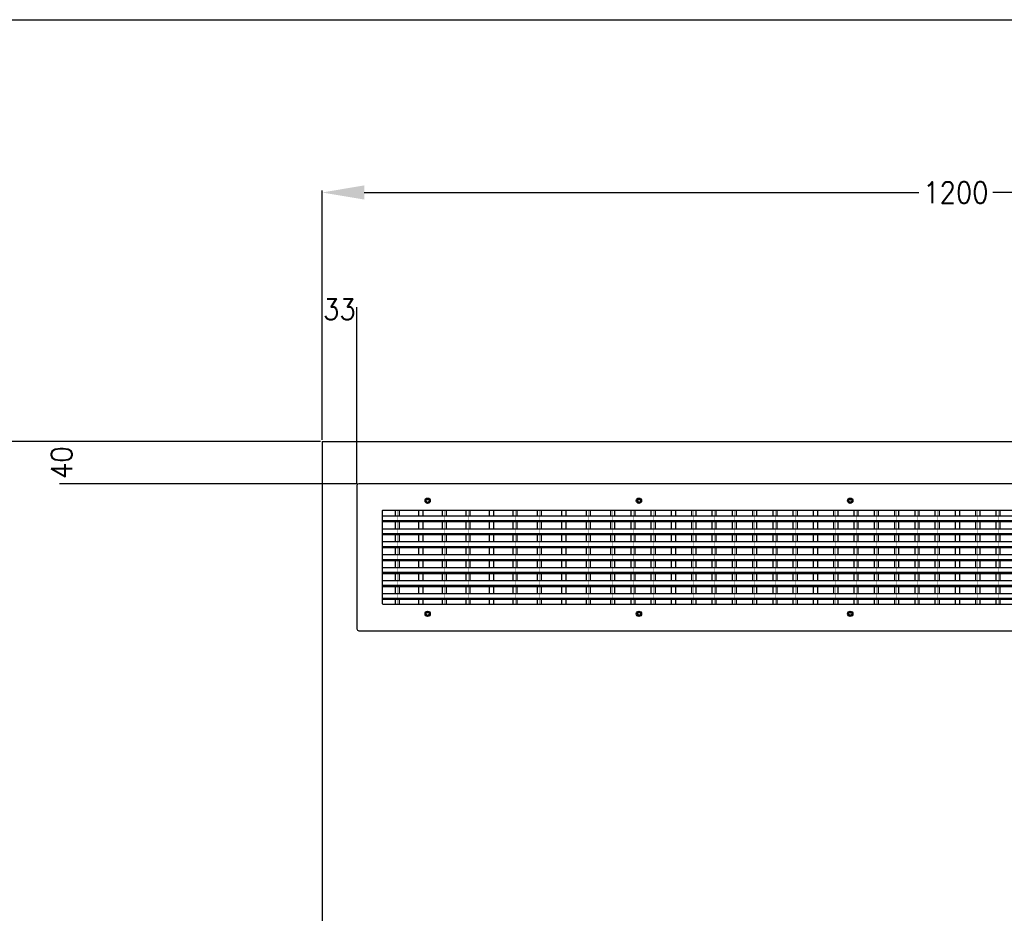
# Model space of a CAD drawing. Header units: inches. Extents: x -7205 to -1528, y -2875 to 5222.
# Tile 20 of 104: x -5188 to -4256, y -1126 to -280. Entities that reach past the tile are written whole.
import ezdxf

# ---------------------------------------------------------------- set-up
doc = ezdxf.new("R2010")
doc.units = ezdxf.units.IN
doc.linetypes.add('DOT_CENTER', pattern=[14, 12, -1, 0, -1])
doc.layers.add('1', color=7, linetype='Continuous')
doc.styles.add('CONVERTER_11', font='txt.shx', dxfattribs={"width": 0.9})
doc.dimstyles.new('ME10_DIM_21', dxfattribs={"dimtxt": 20, "dimasz": 40, "dimexe": 2, "dimexo": 1.5, "dimgap": 8, "dimtad": 1, "dimdec": 0, "dimdsep": 46, "dimtxsty": 'CONVERTER_11', "dimsah": 1, "dimcen": 0.09, "dimclrd": 2, "dimclre": 2, "dimclrt": 2, "dimadec": 0, "dimazin": 0, "dimtfac": 1, "dimtdec": 4, "dimtix": 1, "dimtofl": 0, "dimtmove": 0, "dimatfit": 0, "dimfxl": 1, "dimtolj": 1, "dimtzin": 0, "dimarcsym": 0})
doc.dimstyles.new('ME10_DIM_22', dxfattribs={"dimtxt": 20, "dimasz": 40, "dimexe": 2, "dimexo": 1.5, "dimgap": 8, "dimtad": 1, "dimdec": 0, "dimdsep": 46, "dimtxsty": 'CONVERTER_11', "dimsah": 1, "dimcen": 0.09, "dimclrd": 2, "dimclre": 2, "dimclrt": 2, "dimadec": 0, "dimazin": 0, "dimtfac": 1, "dimtdec": 4, "dimtix": 1, "dimtofl": 0, "dimtmove": 0, "dimatfit": 0, "dimfxl": 1, "dimtolj": 1, "dimtzin": 0, "dimarcsym": 0})
doc.dimstyles.new('ME10_DIM_23', dxfattribs={"dimtxt": 20, "dimasz": 40, "dimexe": 2, "dimexo": 1.5, "dimgap": 8, "dimtad": 1, "dimdec": 0, "dimdsep": 46, "dimtxsty": 'CONVERTER_11', "dimsah": 1, "dimcen": 0.09, "dimclrd": 2, "dimclre": 2, "dimclrt": 2, "dimadec": 0, "dimazin": 0, "dimtfac": 1, "dimtdec": 4, "dimtix": 1, "dimtofl": 0, "dimtmove": 0, "dimatfit": 0, "dimfxl": 1, "dimtolj": 1, "dimtzin": 0, "dimarcsym": 0})
doc.dimstyles.new('ME10_DIM_24', dxfattribs={"dimtxt": 20, "dimasz": 40, "dimexe": 2, "dimexo": 1.5, "dimgap": 8, "dimtad": 1, "dimdec": 0, "dimdsep": 46, "dimtxsty": 'CONVERTER_11', "dimsah": 1, "dimcen": 0.09, "dimclrd": 2, "dimclre": 2, "dimclrt": 2, "dimadec": 0, "dimazin": 0, "dimtfac": 1, "dimtdec": 4, "dimtix": 1, "dimtofl": 0, "dimtmove": 0, "dimatfit": 0, "dimfxl": 1, "dimtolj": 1, "dimtzin": 0, "dimarcsym": 0})

# ---------------------------------------------------------------- blocks, each defined once
blk = doc.blocks.new('*D58')
at = {"layer": '1', "color": 2, "lineweight": -2, "transparency": 16777216}
for p, q in [((-4902.07, -677.65), (-4902.07, -552.05)), ((-4869.07, -719.35), (-4869.07, -552.05))]:
    blk.add_line(p, q, dxfattribs=at)
at = {"layer": 'Defpoints', "color": 0, "transparency": 16777216}
for p in [(-4869.07, -554.05), (-4902.07, -679.15), (-4869.07, -720.85)]:
    blk.add_point(p, dxfattribs=at)
at = {"layer": '1', "color": 2, "transparency": 16777216, "insert": (-4885.57, -554.05), "char_height": 20, "attachment_point": 5, "rotation": 0.00014, "style": 'CONVERTER_11'}
blk.add_mtext('\\A1;33', dxfattribs=at)
blk = doc.blocks.new('*D59')
at = {"layer": '1', "color": 2, "lineweight": -2, "transparency": 16777216}
for p, q in [((-4903.57, -679.15), (-5150.52, -679.15)), ((-4868.87, -719.15), (-5150.52, -719.15))]:
    blk.add_line(p, q, dxfattribs=at)
at = {"layer": 'Defpoints', "color": 0, "transparency": 16777216}
for p in [(-4902.07, -679.15), (-5148.52, -719.15), (-4867.37, -719.15)]:
    blk.add_point(p, dxfattribs=at)
at = {"layer": '1', "color": 2, "transparency": 16777216, "insert": (-5148.52, -699.15), "char_height": 20, "attachment_point": 5, "rotation": 90, "style": 'CONVERTER_11'}
blk.add_mtext('\\A1;40', dxfattribs=at)
blk = doc.blocks.new('*D60')
at = {"layer": '1', "color": 2, "lineweight": -2, "transparency": 16777216}
for p, q in [((-4903.57, -679.15), (-5286.57, -679.15)), ((-5284.57, -719.15), (-5284.57, -950.15)), ((-5284.57, -1239.15), (-5284.57, -1008.15)), ((-4903.57, -1279.15), (-5286.57, -1279.15))]:
    blk.add_line(p, q, dxfattribs=at)
at = {"layer": '1', "color": 2, "transparency": 16777216}
for points in [[(-5291.23, -719.15), (-5277.9, -719.15), (-5284.57, -679.15)], [(-5291.23, -1239.15), (-5277.9, -1239.15), (-5284.57, -1279.15)]]:
    blk.add_solid(points, dxfattribs=at)
at = {"layer": 'Defpoints', "color": 0, "transparency": 16777216}
for p in [(-5284.57, -679.15), (-4902.07, -679.15), (-4902.07, -1279.15)]:
    blk.add_point(p, dxfattribs=at)
at = {"layer": '1', "color": 2, "transparency": 16777216, "insert": (-5284.57, -979.15), "char_height": 20, "attachment_point": 5, "rotation": 90, "style": 'CONVERTER_11'}
blk.add_mtext('\\A1;600', dxfattribs=at)
blk = doc.blocks.new('*D61')
at = {"layer": '1', "color": 2, "lineweight": -2, "transparency": 16777216}
for p, q in [((-4902.07, -677.65), (-4902.07, -441.51)), ((-4862.07, -443.51), (-4337.07, -443.51)), ((-3742.07, -443.51), (-4267.07, -443.51)), ((-3702.07, -677.65), (-3702.07, -441.51))]:
    blk.add_line(p, q, dxfattribs=at)
at = {"layer": '1', "color": 2, "transparency": 16777216}
for points in [[(-4862.07, -436.84), (-4862.07, -450.18), (-4902.07, -443.51)], [(-3742.07, -436.84), (-3742.07, -450.18), (-3702.07, -443.51)]]:
    blk.add_solid(points, dxfattribs=at)
at = {"layer": 'Defpoints', "color": 0, "transparency": 16777216}
for p in [(-4902.07, -443.51), (-4902.07, -679.15), (-3702.07, -679.15)]:
    blk.add_point(p, dxfattribs=at)
at = {"layer": '1', "color": 2, "transparency": 16777216, "insert": (-4302.07, -443.51), "char_height": 20, "attachment_point": 5, "rotation": 0.00014, "style": 'CONVERTER_11'}
blk.add_mtext('\\A1;1200', dxfattribs=at)

msp = doc.modelspace()

# ---------------------------------------------------------------- linework, layer by layer
at = {"color": 7, "linetype": 'Continuous'}
for p, q in [((-4902.07, -679.15), (-4902.07, -1879.15)), ((-4902.07, -679.15), (-3702.07, -679.15)), ((-4869.07, -720.85), (-4869.07, -856.45)), ((-3736.77, -719.15), (-4867.37, -719.15)), ((-4845.07, -744.85), (-4845.07, -749.33)), ((-4628.76, -744.35), (-4844.57, -744.35)), ((-4828.75, -744.35), (-4832.65, -744.35)), ((-4828.75, -744.35), (-4832.65, -744.35)), ((-4832.65, -749.33), (-4832.65, -744.35)), ((-4828.75, -749.33), (-4828.75, -744.35)), ((-4810.35, -749.33), (-4810.35, -744.35)), ((-4806.45, -744.35), (-4810.35, -744.35)), ((-4806.45, -744.35), (-4810.35, -744.35)), ((-4806.45, -749.33), (-4806.45, -744.35)), ((-4784.15, -744.35), (-4788.05, -744.35)), ((-4784.15, -744.35), (-4788.05, -744.35)), ((-4788.05, -749.33), (-4788.05, -744.35)), ((-4784.15, -749.33), (-4784.15, -744.35)), ((-4765.76, -749.33), (-4765.76, -744.35)), ((-4761.86, -744.35), (-4765.76, -744.35)), ((-4761.86, -744.35), (-4765.76, -744.35)), ((-4761.86, -749.33), (-4761.86, -744.35)), ((-4739.56, -744.35), (-4743.46, -744.35)), ((-4739.56, -744.35), (-4743.46, -744.35)), ((-4743.46, -749.33), (-4743.46, -744.35)), ((-4739.56, -749.33), (-4739.56, -744.35)), ((-4721.16, -749.33), (-4721.16, -744.35)), ((-4717.26, -744.35), (-4721.16, -744.35)), ((-4717.26, -744.35), (-4721.16, -744.35)), ((-4717.26, -749.33), (-4717.26, -744.35)), ((-4694.16, -744.35), (-4698.06, -744.35)), ((-4694.16, -744.35), (-4698.06, -744.35)), ((-4698.06, -749.33), (-4698.06, -744.35)), ((-4694.16, -749.33), (-4694.16, -744.35)), ((-4674.96, -749.33), (-4674.96, -744.35)), ((-4671.06, -744.35), (-4674.96, -744.35)), ((-4671.06, -744.35), (-4674.96, -744.35)), ((-4671.06, -749.33), (-4671.06, -744.35)), ((-4647.96, -744.35), (-4651.86, -744.35)), ((-4647.96, -744.35), (-4651.86, -744.35)), ((-4651.86, -749.33), (-4651.86, -744.35)), ((-4647.96, -749.33), (-4647.96, -744.35)), ((-4628.76, -749.33), (-4628.76, -744.35)), ((-4624.86, -744.35), (-4628.76, -744.35)), ((-4624.86, -744.35), (-4628.76, -744.35)), ((-4624.86, -749.33), (-4624.86, -744.35)), ((-4609.56, -744.35), (-4624.86, -744.35)), ((-4609.56, -749.33), (-4609.56, -744.35)), ((-4605.66, -744.35), (-4609.56, -744.35)), ((-4605.66, -744.35), (-4609.56, -744.35)), ((-4605.66, -749.33), (-4605.66, -744.35)), ((-4590.36, -744.35), (-4605.66, -744.35)), ((-4590.36, -749.33), (-4590.36, -744.35)), ((-4586.46, -744.35), (-4590.36, -744.35)), ((-4586.46, -744.35), (-4590.36, -744.35)), ((-4586.46, -749.33), (-4586.46, -744.35)), ((-4571.16, -744.35), (-4586.46, -744.35)), ((-4571.16, -749.33), (-4571.16, -744.35)), ((-4567.26, -744.35), (-4571.16, -744.35)), ((-4567.26, -744.35), (-4571.16, -744.35)), ((-4567.26, -749.33), (-4567.26, -744.35)), ((-4551.96, -744.35), (-4567.26, -744.35)), ((-4551.96, -749.33), (-4551.96, -744.35)), ((-4548.06, -744.35), (-4551.96, -744.35)), ((-4548.06, -744.35), (-4551.96, -744.35)), ((-4548.06, -749.33), (-4548.06, -744.35)), ((-4532.76, -744.35), (-4548.06, -744.35)), ((-4532.76, -749.33), (-4532.76, -744.35)), ((-4528.86, -744.35), (-4532.76, -744.35)), ((-4528.86, -744.35), (-4532.76, -744.35)), ((-4528.86, -749.33), (-4528.86, -744.35)), ((-4513.56, -744.35), (-4528.86, -744.35)), ((-4513.56, -749.33), (-4513.56, -744.35)), ((-4509.66, -744.35), (-4513.56, -744.35)), ((-4509.66, -744.35), (-4513.56, -744.35)), ((-4509.66, -749.33), (-4509.66, -744.35)), ((-4494.36, -744.35), (-4509.66, -744.35)), ((-4494.36, -749.33), (-4494.36, -744.35)), ((-4490.46, -744.35), (-4494.36, -744.35)), ((-4490.46, -744.35), (-4494.36, -744.35)), ((-4490.46, -749.33), (-4490.46, -744.35)), ((-4475.16, -744.35), (-4490.46, -744.35)), ((-4475.16, -749.33), (-4475.16, -744.35)), ((-4471.26, -744.35), (-4475.16, -744.35)), ((-4471.26, -744.35), (-4475.16, -744.35)), ((-4471.26, -749.33), (-4471.26, -744.35)), ((-4455.96, -744.35), (-4471.26, -744.35)), ((-4455.96, -749.33), (-4455.96, -744.35)), ((-4452.06, -744.35), (-4455.96, -744.35)), ((-4452.06, -744.35), (-4455.96, -744.35)), ((-4452.06, -749.33), (-4452.06, -744.35)), ((-4436.76, -744.35), (-4452.06, -744.35)), ((-4436.76, -749.33), (-4436.76, -744.35)), ((-4432.86, -744.35), (-4436.76, -744.35)), ((-4432.86, -744.35), (-4436.76, -744.35)), ((-4432.86, -749.33), (-4432.86, -744.35)), ((-4417.56, -744.35), (-4432.86, -744.35)), ((-4417.56, -749.33), (-4417.56, -744.35)), ((-4413.66, -744.35), (-4417.56, -744.35)), ((-4413.66, -744.35), (-4417.56, -744.35)), ((-4413.66, -749.33), (-4413.66, -744.35)), ((-4398.36, -744.35), (-4413.66, -744.35)), ((-4398.36, -749.33), (-4398.36, -744.35)), ((-4394.46, -744.35), (-4398.36, -744.35)), ((-4394.46, -744.35), (-4398.36, -744.35)), ((-4394.46, -749.33), (-4394.46, -744.35)), ((-4379.16, -744.35), (-4394.46, -744.35)), ((-4379.16, -749.33), (-4379.16, -744.35)), ((-4375.26, -744.35), (-4379.16, -744.35)), ((-4375.26, -744.35), (-4379.16, -744.35)), ((-4375.26, -749.33), (-4375.26, -744.35)), ((-4359.96, -744.35), (-4375.26, -744.35)), ((-4359.96, -749.33), (-4359.96, -744.35)), ((-4356.06, -744.35), (-4359.96, -744.35)), ((-4356.06, -744.35), (-4359.96, -744.35)), ((-4356.06, -749.33), (-4356.06, -744.35)), ((-4340.76, -744.35), (-4356.06, -744.35)), ((-4340.76, -749.33), (-4340.76, -744.35)), ((-4336.86, -744.35), (-4340.76, -744.35)), ((-4336.86, -744.35), (-4340.76, -744.35)), ((-4336.86, -749.33), (-4336.86, -744.35)), ((-4321.56, -744.35), (-4336.86, -744.35)), ((-4321.56, -749.33), (-4321.56, -744.35)), ((-4317.66, -744.35), (-4321.56, -744.35)), ((-4317.66, -744.35), (-4321.56, -744.35)), ((-4317.66, -749.33), (-4317.66, -744.35)), ((-4302.36, -744.35), (-4317.66, -744.35)), ((-4302.36, -749.33), (-4302.36, -744.35)), ((-4298.46, -744.35), (-4302.36, -744.35)), ((-4298.46, -744.35), (-4302.36, -744.35)), ((-4298.46, -749.33), (-4298.46, -744.35)), ((-4283.16, -744.35), (-4298.46, -744.35)), ((-4283.16, -749.33), (-4283.16, -744.35)), ((-4279.26, -744.35), (-4283.16, -744.35)), ((-4279.26, -744.35), (-4283.16, -744.35)), ((-4279.26, -749.33), (-4279.26, -744.35)), ((-4263.96, -744.35), (-4279.26, -744.35)), ((-4263.96, -749.33), (-4263.96, -744.35)), ((-4260.06, -744.35), (-4263.96, -744.35)), ((-4260.06, -744.35), (-4263.96, -744.35)), ((-4260.06, -749.33), (-4260.06, -744.35)), ((-4244.76, -744.35), (-4260.06, -744.35)), ((-4845.07, -749.33), (-4845.07, -749.35)), ((-4845.07, -749.33), (-4845.07, -749.35)), ((-4845.07, -749.33), (-3760.27, -749.33)), ((-4845.07, -749.35), (-4845.07, -753.83)), ((-4845.07, -749.35), (-4845.07, -753.83)), ((-4845.07, -749.35), (-4845.07, -753.83)), ((-4845.07, -753.83), (-4845.07, -753.85)), ((-4845.07, -753.83), (-4845.07, -753.85)), ((-4845.07, -753.83), (-3760.27, -753.83)), ((-4845.07, -753.83), (-4845.07, -753.85)), ((-4845.07, -753.85), (-4845.07, -754.83)), ((-4845.07, -753.85), (-4845.07, -754.83)), ((-4845.07, -753.85), (-4845.07, -754.83)), ((-4845.07, -754.83), (-4845.07, -754.85)), ((-4845.07, -754.83), (-4845.07, -754.85)), ((-4845.07, -754.85), (-4845.07, -761.6)), ((-4845.07, -754.85), (-3760.27, -754.85)), ((-4832.65, -761.6), (-4832.65, -754.85)), ((-4828.75, -761.6), (-4828.75, -754.85)), ((-4810.35, -761.6), (-4810.35, -754.85)), ((-4806.45, -761.6), (-4806.45, -754.85)), ((-4788.05, -761.6), (-4788.05, -754.85)), ((-4784.15, -761.6), (-4784.15, -754.85)), ((-4765.76, -761.6), (-4765.76, -754.85)), ((-4761.86, -761.6), (-4761.86, -754.85)), ((-4743.46, -761.6), (-4743.46, -754.85)), ((-4739.56, -761.6), (-4739.56, -754.85)), ((-4721.16, -761.6), (-4721.16, -754.85)), ((-4717.26, -761.6), (-4717.26, -754.85)), ((-4698.06, -761.6), (-4698.06, -754.85)), ((-4694.16, -761.6), (-4694.16, -754.85)), ((-4674.96, -761.6), (-4674.96, -754.85)), ((-4671.06, -761.6), (-4671.06, -754.85)), ((-4651.86, -761.6), (-4651.86, -754.85)), ((-4647.96, -761.6), (-4647.96, -754.85)), ((-4645.07, -749.35), (-3760.27, -749.35)), ((-4645.07, -753.85), (-3760.27, -753.85)), ((-4628.76, -761.6), (-4628.76, -754.85)), ((-4624.86, -761.6), (-4624.86, -754.85)), ((-4609.56, -761.6), (-4609.56, -754.85)), ((-4605.66, -761.6), (-4605.66, -754.85)), ((-4590.36, -761.6), (-4590.36, -754.85)), ((-4586.46, -761.6), (-4586.46, -754.85)), ((-4571.16, -761.6), (-4571.16, -754.85)), ((-4567.26, -761.6), (-4567.26, -754.85)), ((-4551.96, -761.6), (-4551.96, -754.85)), ((-4548.06, -761.6), (-4548.06, -754.85)), ((-4532.76, -761.6), (-4532.76, -754.85)), ((-4528.86, -761.6), (-4528.86, -754.85)), ((-4513.56, -761.6), (-4513.56, -754.85)), ((-4509.66, -761.6), (-4509.66, -754.85)), ((-4494.36, -761.6), (-4494.36, -754.85)), ((-4490.46, -761.6), (-4490.46, -754.85)), ((-4475.16, -761.6), (-4475.16, -754.85)), ((-4471.26, -761.6), (-4471.26, -754.85)), ((-4455.96, -761.6), (-4455.96, -754.85)), ((-4452.06, -761.6), (-4452.06, -754.85)), ((-4436.76, -761.6), (-4436.76, -754.85)), ((-4432.86, -761.6), (-4432.86, -754.85)), ((-4417.56, -761.6), (-4417.56, -754.85)), ((-4413.66, -761.6), (-4413.66, -754.85)), ((-4398.36, -761.6), (-4398.36, -754.85)), ((-4394.46, -761.6), (-4394.46, -754.85)), ((-4379.16, -761.6), (-4379.16, -754.85)), ((-4375.26, -761.6), (-4375.26, -754.85)), ((-4359.96, -761.6), (-4359.96, -754.85)), ((-4356.06, -761.6), (-4356.06, -754.85)), ((-4340.76, -761.6), (-4340.76, -754.85)), ((-4336.86, -761.6), (-4336.86, -754.85)), ((-4321.56, -761.6), (-4321.56, -754.85)), ((-4317.66, -761.6), (-4317.66, -754.85)), ((-4302.36, -761.6), (-4302.36, -754.85)), ((-4298.46, -761.6), (-4298.46, -754.85)), ((-4283.16, -761.6), (-4283.16, -754.85)), ((-4279.26, -761.6), (-4279.26, -754.85)), ((-4263.96, -761.6), (-4263.96, -754.85)), ((-4260.06, -761.6), (-4260.06, -754.85)), ((-4845.07, -761.6), (-4845.07, -766.1)), ((-4845.07, -761.6), (-4845.07, -766.1)), ((-4845.07, -761.6), (-3760.27, -761.6)), ((-4845.07, -766.1), (-4845.07, -767.1)), ((-4845.07, -766.1), (-4845.07, -767.1)), ((-4845.07, -766.1), (-3760.27, -766.1)), ((-4845.07, -767.1), (-4845.07, -773.87)), ((-4845.07, -767.1), (-3760.27, -767.1)), ((-4832.65, -773.87), (-4832.65, -767.1)), ((-4828.75, -773.87), (-4828.75, -767.1)), ((-4810.35, -773.87), (-4810.35, -767.1)), ((-4806.45, -773.87), (-4806.45, -767.1)), ((-4788.05, -773.87), (-4788.05, -767.1)), ((-4784.15, -773.87), (-4784.15, -767.1)), ((-4765.76, -773.87), (-4765.76, -767.1)), ((-4761.86, -773.87), (-4761.86, -767.1)), ((-4743.46, -773.87), (-4743.46, -767.1)), ((-4739.56, -773.87), (-4739.56, -767.1)), ((-4721.16, -773.87), (-4721.16, -767.1)), ((-4717.26, -773.87), (-4717.26, -767.1)), ((-4698.06, -773.87), (-4698.06, -767.1)), ((-4694.16, -773.87), (-4694.16, -767.1)), ((-4674.96, -773.87), (-4674.96, -767.1)), ((-4671.06, -773.87), (-4671.06, -767.1)), ((-4651.86, -773.87), (-4651.86, -767.1)), ((-4647.96, -773.87), (-4647.96, -767.1)), ((-4628.76, -773.87), (-4628.76, -767.1)), ((-4624.86, -773.87), (-4624.86, -767.1)), ((-4609.56, -773.87), (-4609.56, -767.1)), ((-4605.66, -773.87), (-4605.66, -767.1)), ((-4590.36, -773.87), (-4590.36, -767.1)), ((-4586.46, -773.87), (-4586.46, -767.1)), ((-4571.16, -773.87), (-4571.16, -767.1)), ((-4567.26, -773.87), (-4567.26, -767.1)), ((-4551.96, -773.87), (-4551.96, -767.1)), ((-4548.06, -773.87), (-4548.06, -767.1)), ((-4532.76, -773.87), (-4532.76, -767.1)), ((-4528.86, -773.87), (-4528.86, -767.1)), ((-4513.56, -773.87), (-4513.56, -767.1)), ((-4509.66, -773.87), (-4509.66, -767.1)), ((-4494.36, -773.87), (-4494.36, -767.1)), ((-4490.46, -773.87), (-4490.46, -767.1)), ((-4475.16, -773.87), (-4475.16, -767.1)), ((-4471.26, -773.87), (-4471.26, -767.1)), ((-4455.96, -773.87), (-4455.96, -767.1)), ((-4452.06, -773.87), (-4452.06, -767.1)), ((-4436.76, -773.87), (-4436.76, -767.1)), ((-4432.86, -773.87), (-4432.86, -767.1)), ((-4417.56, -773.87), (-4417.56, -767.1)), ((-4413.66, -773.87), (-4413.66, -767.1)), ((-4398.36, -773.87), (-4398.36, -767.1)), ((-4394.46, -773.87), (-4394.46, -767.1)), ((-4379.16, -773.87), (-4379.16, -767.1)), ((-4375.26, -773.87), (-4375.26, -767.1)), ((-4359.96, -773.87), (-4359.96, -767.1)), ((-4356.06, -773.87), (-4356.06, -767.1)), ((-4340.76, -773.87), (-4340.76, -767.1)), ((-4336.86, -773.87), (-4336.86, -767.1)), ((-4321.56, -773.87), (-4321.56, -767.1)), ((-4317.66, -773.87), (-4317.66, -767.1)), ((-4302.36, -773.87), (-4302.36, -767.1)), ((-4298.46, -773.87), (-4298.46, -767.1)), ((-4283.16, -773.87), (-4283.16, -767.1)), ((-4279.26, -773.87), (-4279.26, -767.1)), ((-4263.96, -773.87), (-4263.96, -767.1)), ((-4260.06, -773.87), (-4260.06, -767.1)), ((-4845.07, -773.87), (-4845.07, -778.37)), ((-4845.07, -773.87), (-4845.07, -778.37)), ((-4845.07, -773.87), (-3760.27, -773.87)), ((-4845.07, -778.37), (-4845.07, -779.37)), ((-4845.07, -778.37), (-4845.07, -779.37)), ((-4845.07, -778.37), (-3760.27, -778.37)), ((-4845.07, -779.37), (-4845.07, -786.14)), ((-4845.07, -779.37), (-3760.27, -779.37)), ((-4832.65, -786.14), (-4832.65, -779.37)), ((-4828.75, -786.14), (-4828.75, -779.37)), ((-4810.35, -786.14), (-4810.35, -779.37)), ((-4806.45, -786.14), (-4806.45, -779.37)), ((-4788.05, -786.14), (-4788.05, -779.37)), ((-4784.15, -786.14), (-4784.15, -779.37)), ((-4765.76, -786.14), (-4765.76, -779.37)), ((-4761.86, -786.14), (-4761.86, -779.37)), ((-4743.46, -786.14), (-4743.46, -779.37)), ((-4739.56, -786.14), (-4739.56, -779.37)), ((-4721.16, -786.14), (-4721.16, -779.37)), ((-4717.26, -786.14), (-4717.26, -779.37)), ((-4698.06, -786.14), (-4698.06, -779.37)), ((-4694.16, -786.14), (-4694.16, -779.37)), ((-4674.96, -786.14), (-4674.96, -779.37)), ((-4671.06, -786.14), (-4671.06, -779.37)), ((-4651.86, -786.14), (-4651.86, -779.37)), ((-4647.96, -786.14), (-4647.96, -779.37)), ((-4628.76, -786.14), (-4628.76, -779.37)), ((-4624.86, -786.14), (-4624.86, -779.37)), ((-4609.56, -786.14), (-4609.56, -779.37)), ((-4605.66, -786.14), (-4605.66, -779.37)), ((-4590.36, -786.14), (-4590.36, -779.37)), ((-4586.46, -786.14), (-4586.46, -779.37)), ((-4571.16, -786.14), (-4571.16, -779.37)), ((-4567.26, -786.14), (-4567.26, -779.37)), ((-4551.96, -786.14), (-4551.96, -779.37)), ((-4548.06, -786.14), (-4548.06, -779.37)), ((-4532.76, -786.14), (-4532.76, -779.37)), ((-4528.86, -786.14), (-4528.86, -779.37)), ((-4513.56, -786.14), (-4513.56, -779.37)), ((-4509.66, -786.14), (-4509.66, -779.37)), ((-4494.36, -786.14), (-4494.36, -779.37)), ((-4490.46, -786.14), (-4490.46, -779.37)), ((-4475.16, -786.14), (-4475.16, -779.37)), ((-4471.26, -786.14), (-4471.26, -779.37)), ((-4455.96, -786.14), (-4455.96, -779.37)), ((-4452.06, -786.14), (-4452.06, -779.37)), ((-4436.76, -786.14), (-4436.76, -779.37)), ((-4432.86, -786.14), (-4432.86, -779.37)), ((-4417.56, -786.14), (-4417.56, -779.37)), ((-4413.66, -786.14), (-4413.66, -779.37)), ((-4398.36, -786.14), (-4398.36, -779.37)), ((-4394.46, -786.14), (-4394.46, -779.37)), ((-4379.16, -786.14), (-4379.16, -779.37)), ((-4375.26, -786.14), (-4375.26, -779.37)), ((-4359.96, -786.14), (-4359.96, -779.37)), ((-4356.06, -786.14), (-4356.06, -779.37)), ((-4340.76, -786.14), (-4340.76, -779.37)), ((-4336.86, -786.14), (-4336.86, -779.37)), ((-4321.56, -786.14), (-4321.56, -779.37)), ((-4317.66, -786.14), (-4317.66, -779.37)), ((-4302.36, -786.14), (-4302.36, -779.37)), ((-4298.46, -786.14), (-4298.46, -779.37)), ((-4283.16, -786.14), (-4283.16, -779.37)), ((-4279.26, -786.14), (-4279.26, -779.37)), ((-4263.96, -786.14), (-4263.96, -779.37)), ((-4260.06, -786.14), (-4260.06, -779.37)), ((-4845.07, -786.14), (-4845.07, -790.64)), ((-4845.07, -786.14), (-4845.07, -790.64)), ((-4845.07, -786.14), (-3760.27, -786.14)), ((-4845.07, -790.64), (-4845.07, -791.64)), ((-4845.07, -790.64), (-3760.27, -790.64)), ((-4845.07, -790.64), (-4845.07, -791.64)), ((-4845.07, -791.64), (-4845.07, -798.41)), ((-4845.07, -791.64), (-3760.27, -791.64)), ((-4832.65, -798.41), (-4832.65, -791.64)), ((-4828.75, -798.41), (-4828.75, -791.64)), ((-4810.35, -798.41), (-4810.35, -791.64)), ((-4806.45, -798.41), (-4806.45, -791.64)), ((-4788.05, -798.41), (-4788.05, -791.64)), ((-4784.15, -798.41), (-4784.15, -791.64)), ((-4765.76, -798.41), (-4765.76, -791.64)), ((-4761.86, -798.41), (-4761.86, -791.64)), ((-4743.46, -798.41), (-4743.46, -791.64)), ((-4739.56, -798.41), (-4739.56, -791.64)), ((-4721.16, -798.41), (-4721.16, -791.64)), ((-4717.26, -798.41), (-4717.26, -791.64)), ((-4698.06, -798.41), (-4698.06, -791.64)), ((-4694.16, -798.41), (-4694.16, -791.64)), ((-4674.96, -798.41), (-4674.96, -791.64)), ((-4671.06, -798.41), (-4671.06, -791.64)), ((-4651.86, -798.41), (-4651.86, -791.64)), ((-4647.96, -798.41), (-4647.96, -791.64)), ((-4628.76, -798.41), (-4628.76, -791.64)), ((-4624.86, -798.41), (-4624.86, -791.64)), ((-4609.56, -798.41), (-4609.56, -791.64)), ((-4605.66, -798.41), (-4605.66, -791.64)), ((-4590.36, -798.41), (-4590.36, -791.64)), ((-4586.46, -798.41), (-4586.46, -791.64)), ((-4571.16, -798.41), (-4571.16, -791.64)), ((-4567.26, -798.41), (-4567.26, -791.64)), ((-4551.96, -798.41), (-4551.96, -791.64)), ((-4548.06, -798.41), (-4548.06, -791.64)), ((-4532.76, -798.41), (-4532.76, -791.64)), ((-4528.86, -798.41), (-4528.86, -791.64)), ((-4513.56, -798.41), (-4513.56, -791.64)), ((-4509.66, -798.41), (-4509.66, -791.64)), ((-4494.36, -798.41), (-4494.36, -791.64)), ((-4490.46, -798.41), (-4490.46, -791.64)), ((-4475.16, -798.41), (-4475.16, -791.64)), ((-4471.26, -798.41), (-4471.26, -791.64)), ((-4455.96, -798.41), (-4455.96, -791.64)), ((-4452.06, -798.41), (-4452.06, -791.64)), ((-4436.76, -798.41), (-4436.76, -791.64)), ((-4432.86, -798.41), (-4432.86, -791.64)), ((-4417.56, -798.41), (-4417.56, -791.64)), ((-4413.66, -798.41), (-4413.66, -791.64)), ((-4398.36, -798.41), (-4398.36, -791.64)), ((-4394.46, -798.41), (-4394.46, -791.64)), ((-4379.16, -798.41), (-4379.16, -791.64)), ((-4375.26, -798.41), (-4375.26, -791.64)), ((-4359.96, -798.41), (-4359.96, -791.64)), ((-4356.06, -798.41), (-4356.06, -791.64)), ((-4340.76, -798.41), (-4340.76, -791.64)), ((-4336.86, -798.41), (-4336.86, -791.64)), ((-4321.56, -798.41), (-4321.56, -791.64)), ((-4317.66, -798.41), (-4317.66, -791.64)), ((-4302.36, -798.41), (-4302.36, -791.64)), ((-4298.46, -798.41), (-4298.46, -791.64)), ((-4283.16, -798.41), (-4283.16, -791.64)), ((-4279.26, -798.41), (-4279.26, -791.64)), ((-4263.96, -798.41), (-4263.96, -791.64)), ((-4260.06, -798.41), (-4260.06, -791.64)), ((-4845.07, -798.41), (-4845.07, -802.91)), ((-4845.07, -798.41), (-3760.27, -798.41)), ((-4845.07, -798.41), (-4845.07, -802.91)), ((-4845.07, -802.91), (-4845.07, -803.91)), ((-4845.07, -802.91), (-3760.27, -802.91)), ((-4845.07, -802.91), (-4845.07, -803.91)), ((-4845.07, -803.91), (-4845.07, -810.68)), ((-4845.07, -803.91), (-3760.27, -803.91)), ((-4845.07, -810.68), (-4845.07, -815.18)), ((-4845.07, -810.68), (-3760.27, -810.68)), ((-4845.07, -810.68), (-4845.07, -815.18)), ((-4832.65, -810.68), (-4832.65, -803.91)), ((-4828.75, -810.68), (-4828.75, -803.91)), ((-4810.35, -810.68), (-4810.35, -803.91)), ((-4806.45, -810.68), (-4806.45, -803.91)), ((-4788.05, -810.68), (-4788.05, -803.91)), ((-4784.15, -810.68), (-4784.15, -803.91)), ((-4765.76, -810.68), (-4765.76, -803.91)), ((-4761.86, -810.68), (-4761.86, -803.91)), ((-4743.46, -810.68), (-4743.46, -803.91)), ((-4739.56, -810.68), (-4739.56, -803.91)), ((-4721.16, -810.68), (-4721.16, -803.91)), ((-4717.26, -810.68), (-4717.26, -803.91)), ((-4698.06, -810.68), (-4698.06, -803.91)), ((-4694.16, -810.68), (-4694.16, -803.91)), ((-4674.96, -810.68), (-4674.96, -803.91)), ((-4671.06, -810.68), (-4671.06, -803.91)), ((-4651.86, -810.68), (-4651.86, -803.91)), ((-4647.96, -810.68), (-4647.96, -803.91)), ((-4628.76, -810.68), (-4628.76, -803.91)), ((-4624.86, -810.68), (-4624.86, -803.91)), ((-4609.56, -810.68), (-4609.56, -803.91)), ((-4605.66, -810.68), (-4605.66, -803.91)), ((-4590.36, -810.68), (-4590.36, -803.91)), ((-4586.46, -810.68), (-4586.46, -803.91)), ((-4571.16, -810.68), (-4571.16, -803.91)), ((-4567.26, -810.68), (-4567.26, -803.91)), ((-4551.96, -810.68), (-4551.96, -803.91)), ((-4548.06, -810.68), (-4548.06, -803.91)), ((-4532.76, -810.68), (-4532.76, -803.91)), ((-4528.86, -810.68), (-4528.86, -803.91)), ((-4513.56, -810.68), (-4513.56, -803.91)), ((-4509.66, -810.68), (-4509.66, -803.91)), ((-4494.36, -810.68), (-4494.36, -803.91)), ((-4490.46, -810.68), (-4490.46, -803.91)), ((-4475.16, -810.68), (-4475.16, -803.91)), ((-4471.26, -810.68), (-4471.26, -803.91)), ((-4455.96, -810.68), (-4455.96, -803.91)), ((-4452.06, -810.68), (-4452.06, -803.91)), ((-4436.76, -810.68), (-4436.76, -803.91)), ((-4432.86, -810.68), (-4432.86, -803.91)), ((-4417.56, -810.68), (-4417.56, -803.91)), ((-4413.66, -810.68), (-4413.66, -803.91)), ((-4398.36, -810.68), (-4398.36, -803.91)), ((-4394.46, -810.68), (-4394.46, -803.91)), ((-4379.16, -810.68), (-4379.16, -803.91)), ((-4375.26, -810.68), (-4375.26, -803.91)), ((-4359.96, -810.68), (-4359.96, -803.91)), ((-4356.06, -810.68), (-4356.06, -803.91)), ((-4340.76, -810.68), (-4340.76, -803.91)), ((-4336.86, -810.68), (-4336.86, -803.91)), ((-4321.56, -810.68), (-4321.56, -803.91)), ((-4317.66, -810.68), (-4317.66, -803.91)), ((-4302.36, -810.68), (-4302.36, -803.91)), ((-4298.46, -810.68), (-4298.46, -803.91)), ((-4283.16, -810.68), (-4283.16, -803.91)), ((-4279.26, -810.68), (-4279.26, -803.91)), ((-4263.96, -810.68), (-4263.96, -803.91)), ((-4260.06, -810.68), (-4260.06, -803.91)), ((-4845.07, -815.18), (-4845.07, -816.18)), ((-4845.07, -815.18), (-3760.27, -815.18)), ((-4845.07, -815.18), (-4845.07, -816.18)), ((-4845.07, -816.18), (-4845.07, -822.95)), ((-4845.07, -816.18), (-3760.27, -816.18)), ((-4832.65, -822.95), (-4832.65, -816.18)), ((-4828.75, -822.95), (-4828.75, -816.18)), ((-4810.35, -822.95), (-4810.35, -816.18)), ((-4806.45, -822.95), (-4806.45, -816.18)), ((-4788.05, -822.95), (-4788.05, -816.18)), ((-4784.15, -822.95), (-4784.15, -816.18)), ((-4765.76, -822.95), (-4765.76, -816.18)), ((-4761.86, -822.95), (-4761.86, -816.18)), ((-4743.46, -822.95), (-4743.46, -816.18)), ((-4739.56, -822.95), (-4739.56, -816.18)), ((-4721.16, -822.95), (-4721.16, -816.18)), ((-4717.26, -822.95), (-4717.26, -816.18)), ((-4698.06, -822.95), (-4698.06, -816.18)), ((-4694.16, -822.95), (-4694.16, -816.18)), ((-4674.96, -822.95), (-4674.96, -816.18)), ((-4671.06, -822.95), (-4671.06, -816.18)), ((-4651.86, -822.95), (-4651.86, -816.18)), ((-4647.96, -822.95), (-4647.96, -816.18)), ((-4628.76, -822.95), (-4628.76, -816.18)), ((-4624.86, -822.95), (-4624.86, -816.18)), ((-4609.56, -822.95), (-4609.56, -816.18)), ((-4605.66, -822.95), (-4605.66, -816.18)), ((-4590.36, -822.95), (-4590.36, -816.18)), ((-4586.46, -822.95), (-4586.46, -816.18)), ((-4571.16, -822.95), (-4571.16, -816.18)), ((-4567.26, -822.95), (-4567.26, -816.18)), ((-4551.96, -822.95), (-4551.96, -816.18)), ((-4548.06, -822.95), (-4548.06, -816.18)), ((-4532.76, -822.95), (-4532.76, -816.18)), ((-4528.86, -822.95), (-4528.86, -816.18)), ((-4513.56, -822.95), (-4513.56, -816.18)), ((-4509.66, -822.95), (-4509.66, -816.18)), ((-4494.36, -822.95), (-4494.36, -816.18)), ((-4490.46, -822.95), (-4490.46, -816.18)), ((-4475.16, -822.95), (-4475.16, -816.18)), ((-4471.26, -822.95), (-4471.26, -816.18)), ((-4455.96, -822.95), (-4455.96, -816.18)), ((-4452.06, -822.95), (-4452.06, -816.18)), ((-4436.76, -822.95), (-4436.76, -816.18)), ((-4432.86, -822.95), (-4432.86, -816.18)), ((-4417.56, -822.95), (-4417.56, -816.18)), ((-4413.66, -822.95), (-4413.66, -816.18)), ((-4398.36, -822.95), (-4398.36, -816.18)), ((-4394.46, -822.95), (-4394.46, -816.18)), ((-4379.16, -822.95), (-4379.16, -816.18)), ((-4375.26, -822.95), (-4375.26, -816.18)), ((-4359.96, -822.95), (-4359.96, -816.18)), ((-4356.06, -822.95), (-4356.06, -816.18)), ((-4340.76, -822.95), (-4340.76, -816.18)), ((-4336.86, -822.95), (-4336.86, -816.18)), ((-4321.56, -822.95), (-4321.56, -816.18)), ((-4317.66, -822.95), (-4317.66, -816.18)), ((-4302.36, -822.95), (-4302.36, -816.18)), ((-4298.46, -822.95), (-4298.46, -816.18)), ((-4283.16, -822.95), (-4283.16, -816.18)), ((-4279.26, -822.95), (-4279.26, -816.18)), ((-4263.96, -822.95), (-4263.96, -816.18)), ((-4260.06, -822.95), (-4260.06, -816.18)), ((-4845.07, -822.95), (-4845.07, -827.45)), ((-4845.07, -822.95), (-3760.27, -822.95)), ((-4845.07, -822.95), (-4845.07, -827.45)), ((-4845.07, -827.45), (-4845.07, -828.45)), ((-4845.07, -827.45), (-3760.27, -827.45)), ((-4845.07, -827.45), (-4845.07, -828.45)), ((-4845.07, -828.45), (-4845.07, -832.45)), ((-4845.07, -828.45), (-3760.27, -828.45)), ((-4832.65, -832.95), (-4832.65, -828.45)), ((-4828.75, -832.95), (-4828.75, -828.45)), ((-4810.35, -832.95), (-4810.35, -828.45)), ((-4806.45, -832.95), (-4806.45, -828.45)), ((-4788.05, -832.95), (-4788.05, -828.45)), ((-4784.15, -832.95), (-4784.15, -828.45)), ((-4765.76, -832.95), (-4765.76, -828.45)), ((-4761.86, -832.95), (-4761.86, -828.45)), ((-4743.46, -832.95), (-4743.46, -828.45)), ((-4739.56, -832.95), (-4739.56, -828.45)), ((-4721.16, -832.95), (-4721.16, -828.45)), ((-4717.26, -832.95), (-4717.26, -828.45)), ((-4698.06, -832.95), (-4698.06, -828.45)), ((-4694.16, -832.95), (-4694.16, -828.45)), ((-4674.96, -832.95), (-4674.96, -828.45)), ((-4671.06, -832.95), (-4671.06, -828.45)), ((-4651.86, -832.95), (-4651.86, -828.45)), ((-4647.96, -832.95), (-4647.96, -828.45)), ((-4628.76, -832.95), (-4628.76, -828.45)), ((-4624.86, -832.95), (-4624.86, -828.45)), ((-4609.56, -832.95), (-4609.56, -828.45)), ((-4605.66, -832.95), (-4605.66, -828.45)), ((-4590.36, -832.95), (-4590.36, -828.45)), ((-4586.46, -832.95), (-4586.46, -828.45)), ((-4571.16, -832.95), (-4571.16, -828.45)), ((-4567.26, -832.95), (-4567.26, -828.45)), ((-4551.96, -832.95), (-4551.96, -828.45)), ((-4548.06, -832.95), (-4548.06, -828.45)), ((-4532.76, -832.95), (-4532.76, -828.45)), ((-4528.86, -832.95), (-4528.86, -828.45)), ((-4513.56, -832.95), (-4513.56, -828.45)), ((-4509.66, -832.95), (-4509.66, -828.45)), ((-4494.36, -832.95), (-4494.36, -828.45)), ((-4490.46, -832.95), (-4490.46, -828.45)), ((-4475.16, -832.95), (-4475.16, -828.45)), ((-4471.26, -832.95), (-4471.26, -828.45)), ((-4455.96, -832.95), (-4455.96, -828.45)), ((-4452.06, -832.95), (-4452.06, -828.45)), ((-4436.76, -832.95), (-4436.76, -828.45)), ((-4432.86, -832.95), (-4432.86, -828.45)), ((-4417.56, -832.95), (-4417.56, -828.45)), ((-4413.66, -832.95), (-4413.66, -828.45)), ((-4398.36, -832.95), (-4398.36, -828.45)), ((-4394.46, -832.95), (-4394.46, -828.45)), ((-4379.16, -832.95), (-4379.16, -828.45)), ((-4375.26, -832.95), (-4375.26, -828.45)), ((-4359.96, -832.95), (-4359.96, -828.45)), ((-4356.06, -832.95), (-4356.06, -828.45)), ((-4340.76, -832.95), (-4340.76, -828.45)), ((-4336.86, -832.95), (-4336.86, -828.45)), ((-4321.56, -832.95), (-4321.56, -828.45)), ((-4317.66, -832.95), (-4317.66, -828.45)), ((-4302.36, -832.95), (-4302.36, -828.45)), ((-4298.46, -832.95), (-4298.46, -828.45)), ((-4283.16, -832.95), (-4283.16, -828.45)), ((-4279.26, -832.95), (-4279.26, -828.45)), ((-4263.96, -832.95), (-4263.96, -828.45)), ((-4260.06, -832.95), (-4260.06, -828.45)), ((-4844.57, -832.95), (-4628.76, -832.95)), ((-4832.65, -832.95), (-4828.75, -832.95)), ((-4832.65, -832.95), (-4828.75, -832.95)), ((-4810.35, -832.95), (-4806.45, -832.95)), ((-4810.35, -832.95), (-4806.45, -832.95)), ((-4788.05, -832.95), (-4784.15, -832.95)), ((-4788.05, -832.95), (-4784.15, -832.95)), ((-4765.76, -832.95), (-4761.86, -832.95)), ((-4765.76, -832.95), (-4761.86, -832.95)), ((-4743.46, -832.95), (-4739.56, -832.95)), ((-4743.46, -832.95), (-4739.56, -832.95)), ((-4721.16, -832.95), (-4717.26, -832.95)), ((-4721.16, -832.95), (-4717.26, -832.95)), ((-4698.06, -832.95), (-4694.16, -832.95)), ((-4698.06, -832.95), (-4694.16, -832.95)), ((-4674.96, -832.95), (-4671.06, -832.95)), ((-4674.96, -832.95), (-4671.06, -832.95)), ((-4651.86, -832.95), (-4647.96, -832.95)), ((-4651.86, -832.95), (-4647.96, -832.95)), ((-4628.76, -832.95), (-4624.86, -832.95)), ((-4628.76, -832.95), (-4624.86, -832.95)), ((-4624.86, -832.95), (-4609.56, -832.95)), ((-4609.56, -832.95), (-4605.66, -832.95)), ((-4609.56, -832.95), (-4605.66, -832.95)), ((-4605.66, -832.95), (-4590.36, -832.95)), ((-4590.36, -832.95), (-4586.46, -832.95)), ((-4590.36, -832.95), (-4586.46, -832.95)), ((-4586.46, -832.95), (-4571.16, -832.95)), ((-4571.16, -832.95), (-4567.26, -832.95)), ((-4571.16, -832.95), (-4567.26, -832.95)), ((-4567.26, -832.95), (-4551.96, -832.95)), ((-4551.96, -832.95), (-4548.06, -832.95)), ((-4551.96, -832.95), (-4548.06, -832.95)), ((-4548.06, -832.95), (-4532.76, -832.95)), ((-4532.76, -832.95), (-4528.86, -832.95)), ((-4532.76, -832.95), (-4528.86, -832.95)), ((-4528.86, -832.95), (-4513.56, -832.95)), ((-4513.56, -832.95), (-4509.66, -832.95)), ((-4513.56, -832.95), (-4509.66, -832.95)), ((-4509.66, -832.95), (-4494.36, -832.95)), ((-4494.36, -832.95), (-4490.46, -832.95)), ((-4494.36, -832.95), (-4490.46, -832.95)), ((-4490.46, -832.95), (-4475.16, -832.95)), ((-4475.16, -832.95), (-4471.26, -832.95)), ((-4475.16, -832.95), (-4471.26, -832.95)), ((-4471.26, -832.95), (-4455.96, -832.95)), ((-4455.96, -832.95), (-4452.06, -832.95)), ((-4455.96, -832.95), (-4452.06, -832.95)), ((-4452.06, -832.95), (-4436.76, -832.95)), ((-4436.76, -832.95), (-4432.86, -832.95)), ((-4436.76, -832.95), (-4432.86, -832.95)), ((-4432.86, -832.95), (-4417.56, -832.95)), ((-4417.56, -832.95), (-4413.66, -832.95)), ((-4417.56, -832.95), (-4413.66, -832.95)), ((-4413.66, -832.95), (-4398.36, -832.95)), ((-4398.36, -832.95), (-4394.46, -832.95)), ((-4398.36, -832.95), (-4394.46, -832.95)), ((-4394.46, -832.95), (-4379.16, -832.95)), ((-4379.16, -832.95), (-4375.26, -832.95)), ((-4379.16, -832.95), (-4375.26, -832.95)), ((-4375.26, -832.95), (-4359.96, -832.95)), ((-4359.96, -832.95), (-4356.06, -832.95)), ((-4359.96, -832.95), (-4356.06, -832.95)), ((-4356.06, -832.95), (-4340.76, -832.95)), ((-4340.76, -832.95), (-4336.86, -832.95)), ((-4340.76, -832.95), (-4336.86, -832.95)), ((-4336.86, -832.95), (-4321.56, -832.95)), ((-4321.56, -832.95), (-4317.66, -832.95)), ((-4321.56, -832.95), (-4317.66, -832.95)), ((-4317.66, -832.95), (-4302.36, -832.95)), ((-4302.36, -832.95), (-4298.46, -832.95)), ((-4302.36, -832.95), (-4298.46, -832.95)), ((-4298.46, -832.95), (-4283.16, -832.95)), ((-4283.16, -832.95), (-4279.26, -832.95)), ((-4283.16, -832.95), (-4279.26, -832.95)), ((-4279.26, -832.95), (-4263.96, -832.95)), ((-4263.96, -832.95), (-4260.06, -832.95)), ((-4263.96, -832.95), (-4260.06, -832.95)), ((-4260.06, -832.95), (-4244.76, -832.95)), ((-4867.37, -858.15), (-3736.77, -858.15))]:
    msp.add_line(p, q, dxfattribs=at)
for centre, radius in [((-4802.07, -735.15), 2.5), ((-4802.07, -735.15), 2), ((-4802.07, -735.15), 1.55), ((-4602.07, -735.15), 2.5), ((-4602.07, -735.15), 2), ((-4602.07, -735.15), 1.55), ((-4402.07, -735.15), 2.5), ((-4402.07, -735.15), 2), ((-4402.07, -735.15), 1.55), ((-4802.07, -842.15), 2.5), ((-4802.07, -842.15), 2), ((-4802.07, -842.15), 1.55), ((-4602.07, -842.15), 2.5), ((-4602.07, -842.15), 2), ((-4602.07, -842.15), 1.55), ((-4402.07, -842.15), 2.5), ((-4402.07, -842.15), 2), ((-4402.07, -842.15), 1.55)]:
    msp.add_circle(centre, radius, dxfattribs=at)
for centre, radius, start, end in [((-4867.37, -720.85), 1.7, 90, 180), ((-4844.57, -744.85), 0.5, 90, 180), ((-4844.57, -832.45), 0.5, 180, 270), ((-4867.37, -856.45), 1.7, 180, 270)]:
    msp.add_arc(centre, radius, start, end, dxfattribs=at)
at = {"layer": '1', "color": 7, "linetype": 'Continuous'}
msp.add_line((-7205.42, -280.04), (-1528.48, -280.04), dxfattribs=at)
at = {"layer": '1', "color": 30, "linetype": 'DOT_CENTER', "true_color": 0xff8000, "const_width": 0.25}
for points in [[(-4799.32, -735.15), (-4804.82, -735.15)], [(-4802.07, -732.4), (-4802.07, -737.9)], [(-4599.32, -735.15), (-4604.82, -735.15)], [(-4602.07, -732.4), (-4602.07, -737.9)], [(-4399.32, -735.15), (-4404.82, -735.15)], [(-4402.07, -732.4), (-4402.07, -737.9)], [(-4830.7, -832.95), (-4830.7, -744.35)], [(-4808.4, -832.95), (-4808.4, -744.35)], [(-4786.1, -832.95), (-4786.1, -744.35)], [(-4763.81, -832.95), (-4763.81, -744.35)], [(-4741.51, -832.95), (-4741.51, -744.35)], [(-4719.21, -832.95), (-4719.21, -744.35)], [(-4696.11, -832.95), (-4696.11, -744.35)], [(-4673.01, -832.95), (-4673.01, -744.35)], [(-4649.91, -832.95), (-4649.91, -744.35)], [(-4626.81, -832.95), (-4626.81, -744.35)], [(-4607.61, -832.95), (-4607.61, -744.35)], [(-4588.41, -832.95), (-4588.41, -744.35)], [(-4569.21, -832.95), (-4569.21, -744.35)], [(-4550.01, -832.95), (-4550.01, -744.35)], [(-4530.81, -832.95), (-4530.81, -744.35)], [(-4511.61, -832.95), (-4511.61, -744.35)], [(-4492.41, -832.95), (-4492.41, -744.35)], [(-4473.21, -832.95), (-4473.21, -744.35)], [(-4454.01, -832.95), (-4454.01, -744.35)], [(-4434.81, -832.95), (-4434.81, -744.35)], [(-4415.61, -832.95), (-4415.61, -744.35)], [(-4396.41, -832.95), (-4396.41, -744.35)], [(-4377.21, -832.95), (-4377.21, -744.35)], [(-4358.01, -832.95), (-4358.01, -744.35)], [(-4338.81, -832.95), (-4338.81, -744.35)], [(-4319.61, -832.95), (-4319.61, -744.35)], [(-4300.41, -832.95), (-4300.41, -744.35)], [(-4281.21, -832.95), (-4281.21, -744.35)], [(-4262.01, -832.95), (-4262.01, -744.35)], [(-4799.32, -842.15), (-4804.82, -842.15)], [(-4802.07, -839.4), (-4802.07, -844.9)], [(-4599.32, -842.15), (-4604.82, -842.15)], [(-4602.07, -839.4), (-4602.07, -844.9)], [(-4399.32, -842.15), (-4404.82, -842.15)], [(-4402.07, -839.4), (-4402.07, -844.9)]]:
    msp.add_lwpolyline(points, dxfattribs=at)

# ---------------------------------------------------------------- dimensions: what is measured, and where the dimension line sits
at = {"layer": '1'}
for base, p1, p2, dimstyle, picture, middle in [((-4902.07, -443.51), (-3702.07, -679.15), (-4902.07, -679.15), 'ME10_DIM_24', '*D61', (-4302.07, -443.51)), ((-4869.07, -554.05), (-4902.07, -679.15), (-4869.07, -720.85), 'ME10_DIM_21', '*D58', (-4885.57, -554.05))]:
    dim = msp.add_linear_dim(base=base, p1=p1, p2=p2, dimstyle=dimstyle, dxfattribs=at)
    dim.commit()
    dim.dimension.update_dxf_attribs({"geometry": picture, "text_midpoint": middle, "text_rotation": 0.00014})
dim = msp.add_aligned_dim(p1=(-4902.07, -1279.15), p2=(-4902.07, -679.15), distance=382.49, dimstyle='ME10_DIM_23', dxfattribs=at)
dim.commit()
dim.dimension.update_dxf_attribs({"geometry": '*D60', "text_midpoint": (-5284.57, -979.15), "text_rotation": 90})
dim = msp.add_linear_dim(base=(-5148.52, -719.15), p1=(-4902.07, -679.15), p2=(-4867.37, -719.15), angle=90, dimstyle='ME10_DIM_22', dxfattribs=at)
dim.commit()
dim.dimension.update_dxf_attribs({"geometry": '*D59', "text_midpoint": (-5148.52, -699.15), "text_rotation": 90})

doc.saveas('drawing.dxf')
